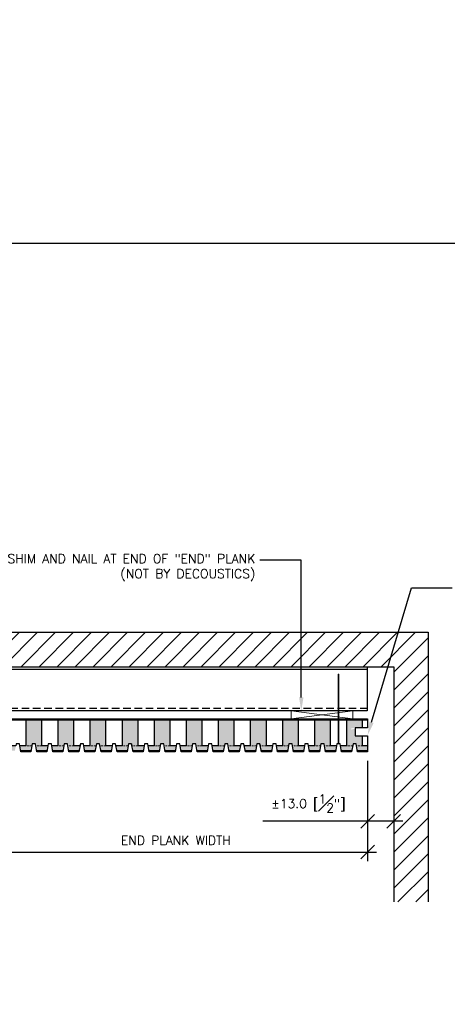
# Model space of a CAD drawing. Header units: millimetres. Extents: x 0 to 4899, y -1170 to 1888.
# Tile 9 of 11: x 1334 to 1548, y 790 to 1282. Entities that reach past the tile are written whole.
import ezdxf
from ezdxf import colors
from ezdxf.entities.mleader import LeaderData, LeaderLine
from ezdxf.math import Vec2, Vec3

# ---------------------------------------------------------------- set-up
doc = ezdxf.new("R2010")
doc.units = ezdxf.units.MM
doc.header["$LTSCALE"] = 15
doc.header["$MEASUREMENT"] = 0
doc.linetypes.add('HIDDEN', pattern=[0.375, 0.25, -0.125])
for name, color, linetype in [('1-ARCH', 1, 'Continuous'), ('1-DIM', 4, 'Continuous'), ('1-MOUNT', 155, 'Continuous'), ('1-PANEL', 6, 'Continuous'), ('1-TEXT', 2, 'Continuous')]:
    doc.layers.add(name, color=color, linetype=linetype)
doc.layers.add('1-VIEWPORT', color=3, linetype='Continuous', plot=False)
doc.styles.add('GEN NOTES', font='ARIALUNI.TTF')
doc.styles.add('TEXT', font='romans.shx')
doc.dimstyles.new('WDIM 1-2', dxfattribs={"dimscale": 2.25, "dimtxt": 2, "dimasz": 3, "dimexe": 2, "dimexo": 2, "dimgap": 1.6, "dimtad": 1, "dimdec": 1, "dimzin": 3, "dimdsep": 46, "dimtxsty": 'TEXT', "dimblk": 'OBLIQUE', "dimcen": 2, "dimdle": 2, "dimclrd": 256, "dimclre": 4, "dimclrt": 2, "dimazin": 0, "dimtfac": 1, "dimtdec": 1, "dimtmove": 0, "dimatfit": 3, "dimfxl": 0, "dimfrac": 2, "dimtolj": 1, "dimtzin": 0, "dimlwd": -1, "dimlwe": -1, "dimarcsym": 0})
pattern_1 = [(37.5, (-497.3105, 2040.5936), (-0.0629934, 1.9268238), [0, -1.52, 0, -1.7, 0, -1.625]), (7.5, (-497.3105, 2040.5936), (1.7697767, 2.822146), [0, -0.82, 0, -1.37, 0, -0.525]), (327.5, (-498.5405, 2040.5936), (3.1141419, 0.005659), [0, -0.5, 0, -1.8, 0, -2.35]), (317.5, (-498.5405, 2040.5936), (3.0061266, 0.8776756), [0, -0.25, 0, -1.18, 0, -1.35])]
pattern_2 = [(45, (-1644.4114, 1346.7525), (-4.490128, 4.490128), [])]

# ---------------------------------------------------------------- blocks, each defined once
blk = doc.blocks.new('_OBLIQUE')
at = {"color": 0, "linetype": 'ByBlock'}
blk.add_line((-0.5, -0.5), (0.5, 0.5), dxfattribs=at)
blk = doc.blocks.new('*D103')
at = {"layer": '1-DIM', "color": 4, "transparency": 16777216}
for p, q in [((1507.97, 911.73), (1507.97, 877.03)), ((1520.97, 911.73), (1520.97, 877.03))]:
    blk.add_line(p, q, dxfattribs=at)
at = {"layer": '1-DIM', "transparency": 16777216}
for p, q in [((1507.97, 881.53), (1455.66, 881.53)), ((1525.47, 881.53), (1507.97, 881.53))]:
    blk.add_line(p, q, dxfattribs=at)
at = {"layer": 'DEFPOINTS', "color": 0, "transparency": 16777216}
for p in [(1507.97, 916.23), (1520.97, 916.23), (1507.97, 881.53)]:
    blk.add_point(p, dxfattribs=at)
at = {"layer": '1-DIM', "transparency": 16777216, "xscale": 6.75, "yscale": 6.75, "zscale": 6.75, "rotation": 180}
blk.add_blockref('_OBLIQUE', (1507.97, 881.53), dxfattribs=at)
at = {"layer": '1-DIM', "transparency": 16777216, "xscale": 6.75, "yscale": 6.75, "zscale": 6.75}
blk.add_blockref('_OBLIQUE', (1520.97, 881.53), dxfattribs=at)
at = {"layer": '1-DIM', "color": 2, "transparency": 16777216, "insert": (1478.44, 890.38), "char_height": 4.5, "attachment_point": 5, "style": 'TEXT', "bg_fill": 3, "box_fill_scale": 1.25, "bg_fill_color": 256, "bg_fill_true_color": 13158600, "bg_fill_transparency": 0}
blk.add_mtext('\\A1;%%P13.0 [{\\H1.000000x;\\S1#2;}"]', dxfattribs=at)
blk = doc.blocks.new('*D92')
at = {"layer": '1-DIM', "color": 4, "transparency": 16777216}
for p, q in [((1316.67, 915.73), (1316.67, 861.68)), ((1507.97, 911.73), (1507.97, 861.68))]:
    blk.add_line(p, q, dxfattribs=at)
at = {"layer": '1-DIM', "transparency": 16777216}
blk.add_line((1312.17, 866.18), (1512.47, 866.18), dxfattribs=at)
at = {"layer": 'DEFPOINTS', "color": 0, "transparency": 16777216}
for p in [(1316.67, 920.23), (1507.97, 916.23), (1507.97, 866.18)]:
    blk.add_point(p, dxfattribs=at)
at = {"layer": '1-DIM', "transparency": 16777216, "xscale": 6.75, "yscale": 6.75, "zscale": 6.75, "rotation": 180}
blk.add_blockref('_OBLIQUE', (1316.67, 866.18), dxfattribs=at)
at = {"layer": '1-DIM', "transparency": 16777216, "xscale": 6.75, "yscale": 6.75, "zscale": 6.75}
blk.add_blockref('_OBLIQUE', (1507.97, 866.18), dxfattribs=at)
at = {"layer": '1-DIM', "color": 2, "transparency": 16777216, "insert": (1412.32, 872.03), "char_height": 4.5, "attachment_point": 5, "style": 'TEXT', "bg_fill": 3, "box_fill_scale": 1.25, "bg_fill_color": 256, "bg_fill_true_color": 13158600, "bg_fill_transparency": 0}
blk.add_mtext('\\A1;END PLANK WIDTH', dxfattribs=at)

msp = doc.modelspace()

# ---------------------------------------------------------------- hatches: boundary and pattern name
at = {"layer": '1-ARCH'}
h = msp.add_hatch(dxfattribs=at)
h.set_pattern_fill('ANSI31', color=8, scale=50.8, style=0)
h.set_pattern_definition(pattern_2)
h.paths.add_polyline_path([(1037.31, 958.67), (1037.31, 975.85), (1538.15, 975.85), (1538.15, 958.67)])

# ---------------------------------------------------------------- linework, layer by layer
at = {"lineweight": 9}
for points in [[(1493.59, 954.9), (1493.35, 954.9), (1493.35, 920.44), (1493.59, 920.44)], [(1493.68, 920.44), (1493.26, 920.44), (1493.26, 920.23), (1493.68, 920.23)]]:
    msp.add_lwpolyline(points, close=True, dxfattribs=at)
at = {"layer": '1-ARCH'}
for p, q in [((1037.31, 975.85), (1538.15, 975.85)), ((1538.15, 975.85), (1538.15, 841.33)), ((1037.31, 958.67), (1520.97, 958.67))]:
    msp.add_line(p, q, dxfattribs=at)
at = {"layer": '1-ARCH', "linetype": 'HIDDEN'}
msp.add_line((1037.31, 938.05), (1507.71, 938.05), dxfattribs=at)
at = {"layer": '1-ARCH', "ltscale": 0.1}
msp.add_lwpolyline([(1320.34, 958.67), (1507.71, 958.67), (1507.71, 936.63), (1037.31, 936.63)], dxfattribs=at)
at = {"layer": '1-MOUNT', "linetype": 'Continuous', "ltscale": 0.1}
msp.add_line((1318.56, 957.48), (1507.71, 957.48), dxfattribs=at)
at = {"layer": '1-MOUNT', "lineweight": 5}
for p, q in [((1500.66, 936.63), (1469.89, 932.73)), ((1469.89, 936.63), (1500.66, 932.73))]:
    msp.add_line(p, q, dxfattribs=at)
at = {"layer": '1-MOUNT', "lineweight": 9}
msp.add_lwpolyline([(1500.66, 936.63), (1469.89, 936.63), (1469.89, 932.73), (1500.66, 932.73)], close=True, dxfattribs=at)
at = {"layer": '1-PANEL'}
for points in [[(1317.47, 932.73), (1507.97, 932.73), (1507.97, 928.23)], [(1317.47, 932.23), (1507.97, 932.23)], [(1337.46, 932.23), (1337.46, 919.23), (1334.45, 919.23), (1334.27, 920.23), (1332.67, 920.23), (1332.49, 919.23), (1329.46, 919.23), (1329.46, 932.23)], [(1353.46, 932.23), (1353.46, 919.23), (1350.45, 919.23), (1350.27, 920.23), (1348.67, 920.23), (1348.49, 919.23), (1345.46, 919.23), (1345.46, 932.23)], [(1369.46, 932.23), (1369.46, 919.23), (1366.45, 919.23), (1366.27, 920.23), (1364.67, 920.23), (1364.49, 919.23), (1361.46, 919.23), (1361.46, 932.23)], [(1385.46, 932.23), (1385.46, 919.23), (1382.45, 919.23), (1382.27, 920.23), (1380.67, 920.23), (1380.49, 919.23), (1377.46, 919.23), (1377.46, 932.23)], [(1401.46, 932.23), (1401.46, 919.23), (1398.45, 919.23), (1398.27, 920.23), (1396.67, 920.23), (1396.49, 919.23), (1393.46, 919.23), (1393.46, 932.23)], [(1417.46, 932.23), (1417.46, 919.23), (1414.45, 919.23), (1414.27, 920.23), (1412.67, 920.23), (1412.49, 919.23), (1409.46, 919.23), (1409.46, 932.23)], [(1433.46, 932.23), (1433.46, 919.23), (1430.45, 919.23), (1430.27, 920.23), (1428.67, 920.23), (1428.49, 919.23), (1425.46, 919.23), (1425.46, 932.23)], [(1449.46, 932.23), (1449.46, 919.23), (1446.45, 919.23), (1446.27, 920.23), (1444.67, 920.23), (1444.49, 919.23), (1441.46, 919.23), (1441.46, 932.23)], [(1465.46, 932.23), (1465.46, 919.23), (1462.45, 919.23), (1462.27, 920.23), (1460.67, 920.23), (1460.49, 919.23), (1457.46, 919.23), (1457.46, 932.23)], [(1481.46, 932.23), (1481.46, 919.23), (1478.45, 919.23), (1478.27, 920.23), (1476.67, 920.23), (1476.49, 919.23), (1473.46, 919.23), (1473.46, 932.23)], [(1497.46, 932.23), (1497.46, 919.23), (1494.45, 919.23), (1494.27, 920.23), (1492.67, 920.23), (1492.49, 919.23), (1489.46, 919.23), (1489.46, 932.23)], [(1505.46, 928.23), (1505.46, 932.23)], [(1507.97, 919.23), (1505.46, 919.23), (1505.46, 924.23)], [(1340.05, 916.73), (1334.89, 916.73)], [(1348.05, 916.73), (1342.89, 916.73)], [(1356.05, 916.73), (1350.89, 916.73)], [(1364.05, 916.73), (1358.89, 916.73)], [(1372.05, 916.73), (1366.89, 916.73)], [(1380.05, 916.73), (1374.89, 916.73)], [(1388.05, 916.73), (1382.89, 916.73)], [(1396.05, 916.73), (1390.89, 916.73)], [(1404.05, 916.73), (1398.89, 916.73)], [(1412.05, 916.73), (1406.89, 916.73)], [(1420.05, 916.73), (1414.89, 916.73)], [(1428.05, 916.73), (1422.89, 916.73)], [(1436.05, 916.73), (1430.89, 916.73)], [(1444.05, 916.73), (1438.89, 916.73)], [(1452.05, 916.73), (1446.89, 916.73)]]:
    msp.add_lwpolyline(points, dxfattribs=at)
at = {"layer": '1-PANEL', "linetype": 'HIDDEN', "lineweight": 9, "ltscale": 0.25}
for points in [[(1345.46, 932.23), (1345.46, 919.23), (1342.45, 919.23), (1342.27, 920.23), (1340.67, 920.23), (1340.49, 919.23), (1337.46, 919.23), (1337.46, 932.23)], [(1361.46, 932.23), (1361.46, 919.23), (1358.45, 919.23), (1358.27, 920.23), (1356.67, 920.23), (1356.49, 919.23), (1353.46, 919.23), (1353.46, 932.23)], [(1377.46, 932.23), (1377.46, 919.23), (1374.45, 919.23), (1374.27, 920.23), (1372.67, 920.23), (1372.49, 919.23), (1369.46, 919.23), (1369.46, 932.23)], [(1393.46, 932.23), (1393.46, 919.23), (1390.45, 919.23), (1390.27, 920.23), (1388.67, 920.23), (1388.49, 919.23), (1385.46, 919.23), (1385.46, 932.23)], [(1409.46, 932.23), (1409.46, 919.23), (1406.45, 919.23), (1406.27, 920.23), (1404.67, 920.23), (1404.49, 919.23), (1401.46, 919.23), (1401.46, 932.23)], [(1425.46, 932.23), (1425.46, 919.23), (1422.45, 919.23), (1422.27, 920.23), (1420.67, 920.23), (1420.49, 919.23), (1417.46, 919.23), (1417.46, 932.23)], [(1441.46, 932.23), (1441.46, 919.23), (1438.45, 919.23), (1438.27, 920.23), (1436.67, 920.23), (1436.49, 919.23), (1433.46, 919.23), (1433.46, 932.23)], [(1457.46, 932.23), (1457.46, 919.23), (1454.45, 919.23), (1454.27, 920.23), (1452.67, 920.23), (1452.49, 919.23), (1449.46, 919.23), (1449.46, 932.23)], [(1473.46, 932.23), (1473.46, 919.23), (1470.45, 919.23), (1470.27, 920.23), (1468.67, 920.23), (1468.49, 919.23), (1465.46, 919.23), (1465.46, 932.23)], [(1489.46, 932.23), (1489.46, 919.23), (1486.45, 919.23), (1486.27, 920.23), (1484.67, 920.23), (1484.49, 919.23), (1481.46, 919.23), (1481.46, 932.23)], [(1505.46, 924.23), (1505.46, 919.23), (1502.45, 919.23), (1502.27, 920.23), (1500.67, 920.23), (1500.49, 919.23), (1497.46, 919.23), (1497.46, 932.23)], [(1505.46, 932.23), (1505.46, 928.23)]]:
    msp.add_lwpolyline(points, dxfattribs=at)
at = {"layer": '1-VIEWPORT'}
msp.add_lwpolyline([(279.4, 1170), (1779.37, 1170), (1779.37, 0), (279.4, 0)], close=True, dxfattribs=at)

# ---------------------------------------------------------------- texts
at = {"layer": '1-TEXT', "insert": (291.44, 1210.15), "char_height": 53.5781, "width": 333.9231, "attachment_point": 4, "style": 'GEN NOTES'}
msp.add_mtext('\\pi51.345;D SIZE ', dxfattribs=at)

# ---------------------------------------------------------------- leaders
at = {"layer": '1-TEXT'}
ml = msp.add_multileader_mtext('Standard', dxfattribs=at)
ml.set_content('SHIM AND NAIL AT END OF "END" PLANK\\P(NOT BY DECOUSTICS)', color=256, style='TEXT')
ml.set_leader_properties(color=4, linetype='ByLayer', lineweight=-1)
ml.build(insert=Vec2(0, 0))
ml.multileader.update_dxf_attribs({"dogleg_length": 0.36, "arrow_head_size": 6.75, "scale": 2.25})
ctx = ml.context
ctx.base_point, ctx.scale, ctx.char_height, ctx.arrow_head_size, ctx.landing_gap_size, ctx.plane_origin = Vec3(1369.56, 1011.88), 2.25, 4.5, 6.75, 2.25, Vec3(1405.39, 1074.87)
ctx.text_align_type = 2
notes = []
notes.append((ctx, [(0, (1, 1, 0), (1474.87, 1011.88), (-1, 0), 20.67, [(0, [(1474.87, 936.63)], 0, [])])]))
ctx.mtext.insert, ctx.mtext.width, ctx.mtext.alignment, ctx.mtext.flow_direction = Vec3(1451.95, 1014.88), 91.5892, 3, 5
ml = msp.add_multileader_mtext('Standard', dxfattribs=at)
ml.set_content('RAW, SAW-CUT EDGE WITH CUT AT "SHOULDER" OF END RIB. TO ACHIEVE EQUAL WIDTH END PLANKS, CUT END PLANK TO MATCH STARTER PLANK WIDTH.\\P\\PDECOUSTICS HAS TRIM OPTIONS TO CAP FIELD CUT EDGES.CONTACT  FOR DETAILS', color=256, style='TEXT')
ml.set_leader_properties(color=4, linetype='ByLayer', lineweight=-1)
ml.build(insert=Vec2(0, 0))
ml.multileader.update_dxf_attribs({"dogleg_length": 0.36, "arrow_head_size": 6.75, "scale": 2.25})
ctx = ml.context
ctx.base_point, ctx.scale, ctx.char_height, ctx.arrow_head_size, ctx.landing_gap_size, ctx.plane_origin = Vec3(1550.07, 998.03), 2.25, 4.5, 6.75, 2.25, Vec3(1622.85, 997.59)
notes.append((ctx, [(1, (1, 1, 0), (1529.83, 998.03), (1, 0), 20.24, [(0, [(1507.97, 924.48)], 0, [])])]))
ctx.mtext.insert, ctx.mtext.width, ctx.mtext.flow_direction = Vec3(1552.32, 1000.28), 97.3749, 5
for ctx, leaders in notes:
    for number, flags, end, landing, length, lines in leaders:
        leader = LeaderData()
        leader.index, (leader.has_last_leader_line, leader.has_dogleg_vector, leader.attachment_direction) = number, flags
        leader.last_leader_point, leader.dogleg_vector, leader.dogleg_length = Vec3(end), Vec3(landing), length
        for number, points, colour, breaks in lines:
            line = LeaderLine()
            line.index, line.vertices, line.color, line.breaks = number, Vec3.list(points), colors.encode_raw_color(colour), breaks
            leader.lines.append(line)
        ctx.leaders.append(leader)

# ---------------------------------------------------------------- next in the draw order: dimensions: what is measured, and where the dimension line sits
at = {"layer": '1-DIM'}
dim = msp.add_linear_dim(base=(1507.97, 881.53), p1=(1520.97, 916.23), p2=(1507.97, 916.23), angle=180, text='%%P<>', dimstyle='WDIM 1-2', dxfattribs=at)
dim.commit()
dim.dimension.update_dxf_attribs({"geometry": '*D103', "text_midpoint": (1478.44, 890.38)})

# ---------------------------------------------------------------- next in the draw order: hatches: boundary and pattern name
at = {"layer": '1-ARCH'}
h = msp.add_hatch(dxfattribs=at)
h.set_pattern_fill('ANSI31', color=8, scale=50.8, style=0)
h.set_pattern_definition(pattern_2)
h.paths.add_polyline_path([(1520.97, 841.33), (1520.97, 958.67), (1538.15, 958.67), (1538.15, 841.33)])
at = {"layer": '1-PANEL', "lineweight": 9}
h = msp.add_hatch(dxfattribs=at)
h.set_pattern_fill('AR-SAND', color=8)
h.set_pattern_definition(pattern_1)
h.paths.add_polyline_path([(1329.46, 932.23), (1321.46, 932.23), (1321.46, 919.23), (1324.49, 919.23), (1324.67, 920.23), (1326.27, 920.23), (1326.45, 919.23), (1329.46, 919.23)])
h.paths.add_polyline_path([(1324.49, 919.23), (1321.46, 919.23), (1318.45, 919.23), (1318.89, 916.73), (1324.05, 916.73)])
h.paths.add_polyline_path([(1332.49, 919.23), (1329.46, 919.23), (1326.45, 919.23), (1326.89, 916.73), (1332.05, 916.73)])
h.paths.add_polyline_path([(1340.49, 919.23), (1337.46, 919.23), (1334.45, 919.23), (1334.89, 916.73), (1340.05, 916.73)])
h.paths.add_polyline_path([(1348.49, 919.23), (1345.46, 919.23), (1342.45, 919.23), (1342.89, 916.73), (1348.05, 916.73)])
h.paths.add_polyline_path([(1356.49, 919.23), (1353.46, 919.23), (1350.45, 919.23), (1350.89, 916.73), (1356.05, 916.73)])
h.paths.add_polyline_path([(1364.49, 919.23), (1361.46, 919.23), (1358.45, 919.23), (1358.89, 916.73), (1364.05, 916.73)])
h.paths.add_polyline_path([(1372.49, 919.23), (1369.46, 919.23), (1366.45, 919.23), (1366.89, 916.73), (1372.05, 916.73)])
h.paths.add_polyline_path([(1380.49, 919.23), (1377.46, 919.23), (1374.45, 919.23), (1374.89, 916.73), (1380.05, 916.73)])
h.paths.add_polyline_path([(1388.49, 919.23), (1385.46, 919.23), (1382.45, 919.23), (1382.89, 916.73), (1388.05, 916.73)])
h.paths.add_polyline_path([(1396.49, 919.23), (1393.46, 919.23), (1390.45, 919.23), (1390.89, 916.73), (1396.05, 916.73)])
h.paths.add_polyline_path([(1404.49, 919.23), (1401.46, 919.23), (1398.45, 919.23), (1398.89, 916.73), (1404.05, 916.73)])
h.paths.add_polyline_path([(1345.46, 932.23), (1337.46, 932.23), (1337.46, 919.23), (1340.49, 919.23), (1340.67, 920.23), (1342.27, 920.23), (1342.45, 919.23), (1345.46, 919.23)])
h.paths.add_polyline_path([(1361.46, 932.23), (1353.46, 932.23), (1353.46, 919.23), (1356.49, 919.23), (1356.67, 920.23), (1358.27, 920.23), (1358.45, 919.23), (1361.46, 919.23)])
h.paths.add_polyline_path([(1313.46, 928.03), (1311.17, 928.03), (1310.67, 927.53), (1310.67, 924.73), (1311.17, 924.23), (1313.46, 924.23)])
h.paths.add_polyline_path([(1377.46, 932.23), (1369.46, 932.23), (1369.46, 919.23), (1372.49, 919.23), (1372.67, 920.23), (1374.27, 920.23), (1374.45, 919.23), (1377.46, 919.23)])
h.paths.add_polyline_path([(1393.46, 932.23), (1385.46, 932.23), (1385.46, 919.23), (1388.49, 919.23), (1388.67, 920.23), (1390.27, 920.23), (1390.45, 919.23), (1393.46, 919.23)])
h.paths.add_polyline_path([(1409.46, 932.23), (1401.46, 932.23), (1401.46, 919.23), (1404.49, 919.23), (1404.67, 920.23), (1406.27, 920.23), (1406.45, 919.23), (1409.46, 919.23)])
h.paths.add_polyline_path([(1425.46, 932.23), (1417.46, 932.23), (1417.46, 919.23), (1420.49, 919.23), (1420.67, 920.23), (1422.27, 920.23), (1422.45, 919.23), (1425.46, 919.23)])
h.paths.add_polyline_path([(1441.46, 932.23), (1433.46, 932.23), (1433.46, 919.23), (1436.49, 919.23), (1436.67, 920.23), (1438.27, 920.23), (1438.45, 919.23), (1441.46, 919.23)])
h.paths.add_polyline_path([(1457.46, 932.23), (1449.46, 932.23), (1449.46, 919.23), (1452.49, 919.23), (1452.67, 920.23), (1454.27, 920.23), (1454.45, 919.23), (1457.46, 919.23)])
h.paths.add_polyline_path([(1473.46, 932.23), (1465.46, 932.23), (1465.46, 919.23), (1468.49, 919.23), (1468.67, 920.23), (1470.27, 920.23), (1470.45, 919.23), (1473.46, 919.23)])
h = msp.add_hatch(dxfattribs=at)
h.set_pattern_fill('AR-SAND', color=8)
h.set_pattern_definition(pattern_1)
h.paths.add_polyline_path([(1489.46, 932.23), (1481.46, 932.23), (1481.46, 919.23), (1484.49, 919.23), (1484.67, 920.23), (1486.27, 920.23), (1486.45, 919.23), (1489.46, 919.23)])
h.paths.add_polyline_path([(1505.46, 924.23), (1501.67, 924.23), (1501.67, 927.71), (1499.76, 927.4), (1499.69, 927.8), (1501.67, 928.13), (1501.67, 928.23), (1502.27, 928.23), (1505.21, 928.71, -0.040163), (1505.46, 928.73), (1505.46, 932.23), (1497.46, 932.23), (1497.46, 919.23), (1500.49, 919.23), (1500.67, 920.23), (1502.27, 920.23), (1502.45, 919.23), (1505.46, 919.23)])
h.paths.add_polyline_path([(1508.49, 919.23), (1505.46, 919.23), (1502.45, 919.23), (1502.89, 916.73), (1508.05, 916.73)])
h.paths.add_polyline_path([(1500.49, 919.23), (1497.46, 919.23), (1494.45, 919.23), (1494.89, 916.73), (1500.05, 916.73)])
h.paths.add_polyline_path([(1492.49, 919.23), (1489.46, 919.23), (1486.45, 919.23), (1486.89, 916.73), (1492.05, 916.73)])
h.paths.add_polyline_path([(1484.49, 919.23), (1481.46, 919.23), (1478.45, 919.23), (1478.89, 916.73), (1484.05, 916.73)])
h.paths.add_polyline_path([(1476.49, 919.23), (1473.46, 919.23), (1470.45, 919.23), (1470.89, 916.73), (1476.05, 916.73)])
h.paths.add_polyline_path([(1468.49, 919.23), (1465.46, 919.23), (1462.45, 919.23), (1462.89, 916.73), (1468.05, 916.73)])
h.paths.add_polyline_path([(1460.49, 919.23), (1457.46, 919.23), (1454.45, 919.23), (1454.89, 916.73), (1460.05, 916.73)])
h.paths.add_polyline_path([(1452.49, 919.23), (1449.46, 919.23), (1446.45, 919.23), (1446.89, 916.73), (1452.05, 916.73)])
h.paths.add_polyline_path([(1444.49, 919.23), (1441.46, 919.23), (1438.45, 919.23), (1438.89, 916.73), (1444.05, 916.73)])
h.paths.add_polyline_path([(1436.49, 919.23), (1433.46, 919.23), (1430.45, 919.23), (1430.89, 916.73), (1436.05, 916.73)])
h.paths.add_polyline_path([(1428.49, 919.23), (1425.46, 919.23), (1422.45, 919.23), (1422.89, 916.73), (1428.05, 916.73)])
h.paths.add_polyline_path([(1420.49, 919.23), (1417.46, 919.23), (1414.45, 919.23), (1414.89, 916.73), (1420.05, 916.73)])
h.paths.add_polyline_path([(1412.49, 919.23), (1409.46, 919.23), (1406.45, 919.23), (1406.89, 916.73), (1412.05, 916.73)])

# ---------------------------------------------------------------- next in the draw order: linework, layer by layer
at = {"layer": '1-ARCH'}
msp.add_line((1520.97, 958.67), (1520.97, 841.33), dxfattribs=at)
at = {"layer": '1-PANEL'}
for points in [[(1507.97, 928.23), (1501.67, 928.23), (1501.67, 924.23), (1507.97, 924.23), (1507.97, 916.23), (1502.98, 916.23), (1502.27, 920.23), (1500.67, 920.23), (1499.97, 916.23), (1494.98, 916.23), (1494.27, 920.23), (1492.67, 920.23), (1491.97, 916.23), (1486.98, 916.23), (1486.27, 920.23), (1484.67, 920.23), (1483.97, 916.23), (1478.98, 916.23), (1478.27, 920.23), (1476.67, 920.23), (1475.97, 916.23), (1470.98, 916.23), (1470.27, 920.23), (1468.67, 920.23), (1467.97, 916.23), (1462.98, 916.23), (1462.27, 920.23), (1460.67, 920.23), (1459.97, 916.23), (1454.98, 916.23), (1454.27, 920.23), (1452.67, 920.23), (1451.97, 916.23), (1446.98, 916.23), (1446.27, 920.23), (1444.67, 920.23), (1443.97, 916.23), (1438.98, 916.23), (1438.27, 920.23), (1436.67, 920.23), (1435.97, 916.23), (1430.98, 916.23), (1430.27, 920.23), (1428.67, 920.23), (1427.97, 916.23), (1422.98, 916.23), (1422.27, 920.23), (1420.67, 920.23), (1419.97, 916.23), (1414.98, 916.23), (1414.27, 920.23), (1412.67, 920.23), (1411.97, 916.23), (1406.98, 916.23), (1406.27, 920.23), (1404.67, 920.23), (1403.97, 916.23), (1398.98, 916.23), (1398.27, 920.23), (1396.67, 920.23), (1395.97, 916.23), (1390.98, 916.23), (1390.27, 920.23), (1388.67, 920.23), (1387.97, 916.23), (1382.98, 916.23), (1382.27, 920.23), (1380.67, 920.23), (1379.97, 916.23), (1374.98, 916.23), (1374.27, 920.23), (1372.67, 920.23), (1371.97, 916.23), (1366.98, 916.23), (1366.27, 920.23), (1364.67, 920.23), (1363.97, 916.23), (1358.98, 916.23), (1358.27, 920.23), (1356.67, 920.23), (1355.97, 916.23), (1350.98, 916.23), (1350.27, 920.23), (1348.67, 920.23), (1347.97, 916.23), (1342.98, 916.23), (1342.27, 920.23), (1340.67, 920.23), (1339.97, 916.23), (1334.98, 916.23), (1334.27, 920.23)], [(1460.05, 916.73), (1454.89, 916.73)], [(1468.05, 916.73), (1462.89, 916.73)], [(1476.05, 916.73), (1470.89, 916.73)], [(1484.05, 916.73), (1478.89, 916.73)], [(1492.05, 916.73), (1486.89, 916.73)], [(1500.05, 916.73), (1494.89, 916.73)], [(1507.97, 916.73), (1502.89, 916.73)]]:
    msp.add_lwpolyline(points, dxfattribs=at)

# ---------------------------------------------------------------- next in the draw order: dimensions: what is measured, and where the dimension line sits
at = {"layer": '1-DIM'}
dim = msp.add_linear_dim(base=(1507.97, 866.18), p1=(1316.67, 920.23), p2=(1507.97, 916.23), text='END PLANK WIDTH', dimstyle='WDIM 1-2', dxfattribs=at)
dim.commit()
dim.dimension.update_dxf_attribs({"geometry": '*D92', "text_midpoint": (1412.32, 872.03)})

doc.saveas('drawing.dxf')
